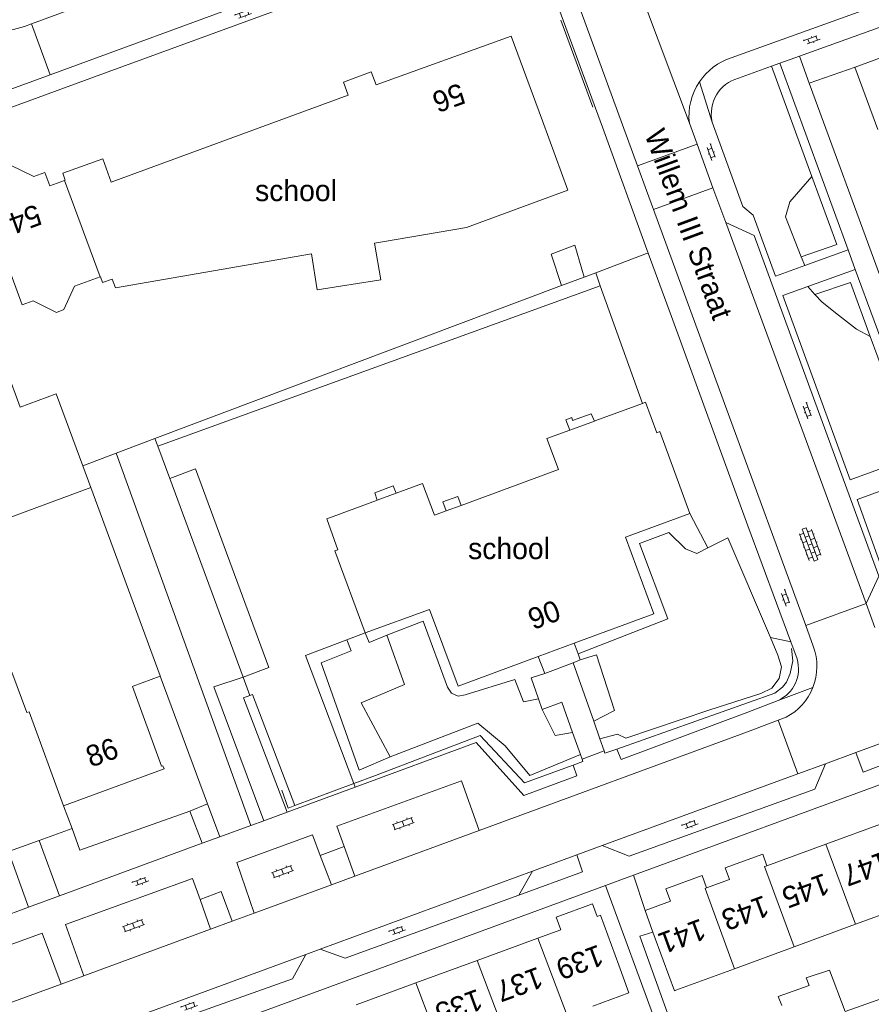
# Model space of a CAD drawing. Extents: x 99476 to 102828, y 406437 to 407931.
# Tile 92 of 162: x 100882 to 100963, y 406781 to 406874. Entities that reach past the tile are written whole.
import ezdxf

# ---------------------------------------------------------------- set-up
doc = ezdxf.new("R2010")
doc.units = 0
doc.header["$MEASUREMENT"] = 0
for name, color, linetype, lineweight in [('BG_bijgebouw', 253, 'Continuous', 0), ('BG_dakoverstek', 253, 'Continuous', 13), ('BG_dakoverstek bijgebouw', 253, 'Continuous', 0), ('BG_heg haag', 253, 'Continuous', 0), ('BG_hek', 253, 'Continuous', 0), ('BG_hoofdgebouw', 253, 'Continuous', 13), ('BG_huisnummer', 253, 'Continuous', 0), ('BG_kant verharding', 253, 'Continuous', 0), ('BG_open verharding', 253, 'Continuous', 0), ('BG_schutting', 253, 'Continuous', 0), ('BG_straatnaam', 253, 'Continuous', 0), ('BG_tekst functie', 253, 'Continuous', 0), ('BG_tussenmuur', 253, 'Continuous', 0), ('BG_vlakafsluiter', 253, 'Continuous', 0)]:
    doc.layers.add(name, color=color, linetype=linetype, lineweight=lineweight)
doc.styles.add('Style-WORKING', font='WORKING.shx')

# ---------------------------------------------------------------- blocks, each defined once
blk = doc.blocks.new('S02OV4')
at = {"layer": 'BG_open verharding', "linetype": 'Continuous', "lineweight": 0}
for p, q in [((0, -0.200092), (0, 0.200092)), ((0, 0.2), (3.201, 0.2)), ((0.214, 0.6), (2.9, 0.6)), ((0.4, 0.199), (0.4, 0.6)), ((0.8, 0.6), (0.8, 0.7)), ((0.8, -0.2), (0.8, 0.2)), ((1.2, 0.2), (1.2, 0.6)), ((1.6, 0.6), (1.6, 0.7)), ((1.6, -0.2), (1.6, 0.2)), ((2, 0.199), (2, 0.6)), ((2.4, 0.6), (2.4, 0.7)), ((2.4, -0.2), (2.4, 0.2)), ((2.8, 0.2), (2.8, 0.6)), ((3.2, -0.199908), (3.2, 0.200092)), ((0, -0.2), (3.2, -0.199)), ((0.31, -0.6), (2.9, -0.6)), ((0.4, -0.6), (0.399, -0.2)), ((0.8, -0.7), (0.8, -0.6)), ((1.2, -0.6), (1.2, -0.2)), ((1.6, -0.7), (1.6, -0.6)), ((2, -0.6), (1.999, -0.2)), ((2.4, -0.7), (2.4, -0.6)), ((2.8, -0.6), (2.8, -0.2))]:
    blk.add_line(p, q, dxfattribs=at)
blk = doc.blocks.new('S02OV2')
at = {"layer": 'BG_open verharding', "linetype": 'Continuous', "lineweight": 0}
for p, q in [((0.183301, -1.01785), (0.183301, 0.982147)), ((0.705039, -1.01785), (0.705039, 0.982147)), ((0.052866, 0.482148), (0.183301, 0.482148)), ((0.183301, 0.895191), (0.705039, 0.895191)), ((0.705039, 0.43867), (0.835473, 0.43867)), ((0.052866, -0.517416), (0.183301, -0.517416)), ((0.183301, -0.017851), (0.705039, -0.017851)), ((0.705039, -0.473938), (0.835473, -0.473938)), ((0.183301, -0.930894), (0.705039, -0.930894))]:
    blk.add_line(p, q, dxfattribs=at)
blk = doc.blocks.new('S02OV6')
at = {"layer": 'BG_open verharding', "linetype": 'Continuous', "lineweight": 0}
for p, q in [((0, 0.20784), (1.371449, 0.20784)), ((0.085505, 0.20784), (0.085505, 0.268177)), ((0.485, -0.192), (0.486, 0.207)), ((0.885505, 0.20784), (0.885505, 0.31106)), ((1.285, -0.193), (1.285, 0.207)), ((0.268333, -0.19216), (1.549656, -0.19216)), ((0.885505, -0.32925), (0.885505, -0.19216))]:
    blk.add_line(p, q, dxfattribs=at)

msp = doc.modelspace()

# ---------------------------------------------------------------- linework, layer by layer
at = {"layer": 'BG_bijgebouw', "linetype": 'Continuous', "lineweight": 0}
msp.add_line((100903.4, 406811.97), (100896.46, 406830.71), dxfattribs=at)
at = {"layer": 'BG_bijgebouw', "linetype": 'Continuous', "lineweight": 0, "flags": 128}
for points in [[(100896.46, 406830.71), (100898.88, 406831.62), (100905.82, 406812.88), (100903.4, 406811.97)], [(100956.579, 406783.574), (100958.798, 406784.295), (100960.256, 406780.379)]]:
    msp.add_lwpolyline(points, dxfattribs=at)
at = {"layer": 'BG_dakoverstek', "linetype": 'Continuous', "lineweight": 13, "flags": 128}
msp.add_lwpolyline([(100916.548, 406853.063), (100915.81, 406852.928), (100916.408, 406849.459), (100910.382, 406848.513), (100909.843, 406851.911)], dxfattribs=at)
at = {"layer": 'BG_dakoverstek bijgebouw', "linetype": 'Continuous', "lineweight": 0}
for p, q in [((100933.483, 406848.932), (100935.621, 406849.734)), ((100956.579, 406783.574), (100956.861, 406782.852))]:
    msp.add_line(p, q, dxfattribs=at)
at = {"layer": 'BG_dakoverstek bijgebouw', "linetype": 'Continuous', "lineweight": 0, "flags": 128}
for points in [[(100935.621, 406849.734), (100934.717, 406852.751), (100932.482, 406851.887), (100933.483, 406848.932)], [(100954.269, 406780.944), (100953.944, 406781.79), (100956.861, 406782.852)]]:
    msp.add_lwpolyline(points, dxfattribs=at)
at = {"layer": 'BG_heg haag', "linetype": 'Continuous', "lineweight": 0}
for p, q in [((100910.685, 406876.446), (100890.291, 406868.999)), ((100936.422, 406865.765), (100933.393, 406873.99))]:
    msp.add_line(p, q, dxfattribs=at)
at = {"layer": 'BG_heg haag', "linetype": 'Continuous', "lineweight": 0, "flags": 128}
for points in [[(100938.688, 406805.146), (100953.618, 406810.444), (100954.352, 406810.998), (100954.73, 406811.491), (100955.081, 406812.306), (100955.308, 406813.509), (100955.2, 406814.648)], [(100934.558, 406803.645), (100929.97, 406801.981), (100925.795, 406806.45), (100915.887, 406802.675)], [(100907.051, 406801.276), (100907.647, 406799.595), (100908.288, 406799.834)]]:
    msp.add_lwpolyline(points, dxfattribs=at)
at = {"layer": 'BG_hek', "linetype": 'Continuous', "lineweight": 0}
for p, q in [((100936.702, 406850.14), (100941.511, 406851.946)), ((100941.511, 406851.946), (100941.663, 406852.005)), ((100935.621, 406849.734), (100936.702, 406850.14)), ((100895.053, 406834.503), (100933.483, 406848.932)), ((100903.4, 406811.97), (100904.023, 406810.225)), ((100937.499, 406804.989), (100935.414, 406804.223)), ((100915.887, 406802.675), (100913.837, 406801.909)), ((100913.837, 406801.909), (100908.288, 406799.834))]:
    msp.add_line(p, q, dxfattribs=at)
at = {"layer": 'BG_hek', "linetype": 'Continuous', "lineweight": 0, "flags": 128}
msp.add_lwpolyline([(100942.107, 406787.893), (100940.877, 406787.491), (100945.368, 406774.99)], dxfattribs=at)
at = {"layer": 'BG_hoofdgebouw', "linetype": 'Continuous', "lineweight": 13}
for p, q in [((100969.03, 406872.43), (100961.197, 406869.563)), ((100931.67, 406864.49), (100934.059, 406857.939)), ((100891.325, 406848.728), (100909.843, 406851.911)), ((100941.122, 406837.804), (100936.72, 406836.19)), ((100936.571, 406836.135), (100934.258, 406835.281)), ((100936.72, 406836.19), (100936.571, 406836.135)), ((100888.99, 406829.876), (100876.783, 406825.359)), ((100888.99, 406829.876), (100895.539, 406812.082)), ((100917.838, 406829.326), (100916.067, 406828.672)), ((100916.067, 406828.672), (100915.98, 406828.64)), ((100923.989, 406828.173), (100922.582, 406827.653)), ((100931.254, 406813.909), (100934.65, 406815.163)), ((100895.551, 406812.05), (100893.015, 406811.112)), ((100895.539, 406812.082), (100895.551, 406812.05)), ((100893.015, 406811.112), (100892.926, 406811.079)), ((100886.43, 406799.8), (100887.23, 406797.68)), ((100887.23, 406797.68), (100884.129, 406796.55)), ((100958.439, 406796.2), (100963.937, 406798.218)), ((100884.129, 406796.55), (100881.217, 406795.489)), ((100952.878, 406794.158), (100958.439, 406796.2)), ((100947.18, 406792.067), (100949.339, 406792.859)), ((100941.36, 406789.93), (100943.754, 406790.809)), ((100961.255, 406788.627), (100966.707, 406790.628)), ((100942.107, 406787.893), (100941.36, 406789.93)), ((100955.444, 406786.494), (100961.255, 406788.627)), ((100925.503, 406785.208), (100931.222, 406787.301)), ((100931.222, 406787.301), (100933.412, 406788.102)), ((100943.08, 406785.24), (100942.107, 406787.893)), ((100949.817, 406784.429), (100955.444, 406786.494)), ((100919.706, 406783.086), (100925.503, 406785.208)), ((100944.264, 406782.391), (100949.817, 406784.429)), ((100914.071, 406781.024), (100919.706, 406783.086))]:
    msp.add_line(p, q, dxfattribs=at)
at = {"layer": 'BG_hoofdgebouw', "linetype": 'Continuous', "lineweight": 13, "flags": 128}
for points in [[(100886.501, 406858.848), (100886.59, 406858.88), (100886.35, 406859.53), (100890.14, 406860.91), (100890.91, 406858.69), (100913.31, 406866.91), (100912.88, 406868.15), (100915.5, 406869.12), (100915.95, 406867.88), (100928.71, 406872.49), (100931.67, 406864.49)], [(100961.197, 406869.563), (100961.19, 406869.56), (100963.344, 406863.67)], [(100882.51, 406847.11), (100878.71, 406857.42), (100879.742, 406857.799), (100880.715, 406860.053), (100881.409, 406860.308), (100883.628, 406859.227), (100884.67, 406859.61), (100885.12, 406858.35), (100886.501, 406858.848)], [(100916.548, 406853.063), (100924.492, 406854.428), (100934.059, 406857.939)], [(100882.51, 406847.11), (100883.546, 406847.48), (100885.763, 406846.401), (100886.468, 406846.656), (100887.453, 406848.873), (100889.899, 406849.746)], [(100889.899, 406849.746), (100889.911, 406849.75), (100890.102, 406849.214), (100891.033, 406849.546), (100891.325, 406848.728)], [(100945.601, 406827.411), (100942.76, 406835.14), (100942.47, 406835.03), (100941.41, 406837.91), (100941.122, 406837.804)], [(100934.258, 406835.281), (100932.097, 406834.484), (100933.175, 406831.563), (100923.989, 406828.173)], [(100922.582, 406827.653), (100921.456, 406827.238), (100920.344, 406830.251), (100917.838, 406829.326)], [(100915.98, 406828.64), (100911.29, 406826.9), (100912.35, 406823.99), (100912.05, 406823.88), (100914.92, 406816.15)], [(100934.65, 406815.163), (100942.2, 406817.95), (100939.51, 406825.17), (100945.601, 406827.411)], [(100914.92, 406816.15), (100920.991, 406818.35), (100923.7, 406811.12), (100931.254, 406813.909)], [(100892.926, 406811.079), (100895.69, 406803.55), (100895.8, 406803.59)], [(100895.8, 406803.59), (100895.92, 406803.29), (100886.43, 406799.8)], [(100949.339, 406792.859), (100948.943, 406793.939), (100952.482, 406795.238), (100952.878, 406794.158)], [(100943.754, 406790.809), (100943.323, 406791.982), (100946.749, 406793.24), (100947.18, 406792.067)], [(100936.84, 406789.357), (100936.4, 406790.559), (100932.973, 406789.304), (100933.412, 406788.102)], [(100936.84, 406789.357), (100937.15, 406789.47), (100938.87, 406784.77)], [(100936.438, 406780.902), (100939.831, 406782.144), (100938.87, 406784.77)], [(100943.08, 406785.24), (100944.142, 406782.346), (100944.264, 406782.391)]]:
    msp.add_lwpolyline(points, dxfattribs=at)
at = {"layer": 'BG_kant verharding', "linetype": 'Continuous', "lineweight": 0}
for p, q in [((100883.385, 406873.646), (100916.154, 406885.664)), ((100918.299, 406880.987), (100885.157, 406868.842)), ((100933.546, 406879.647), (100940.654, 406860.224)), ((100882.731, 406873.406), (100883.385, 406873.646)), ((100953.31, 406869.636), (100950.182, 406868.506)), ((100954.094, 406869.919), (100953.31, 406869.636)), ((100960.554, 406852.309), (100954.094, 406869.919)), ((100885.157, 406868.842), (100866.228, 406861.905)), ((100890.291, 406868.999), (100873.042, 406862.678)), ((100945.548, 406864.262), (100946.273, 406862.279)), ((100946.273, 406862.279), (100947.781, 406858.156)), ((100947.781, 406858.156), (100948.982, 406854.873)), ((100962.237, 406818.909), (100948.982, 406854.873)), ((100956.45, 406850.828), (100960.554, 406852.309)), ((100961.227, 406850.443), (100956.746, 406848.832)), ((100967.573, 406833.138), (100961.227, 406850.443)), ((100895.324, 406833.772), (100937.131, 406848.917)), ((100937.131, 406848.917), (100941.122, 406837.804)), ((100895.324, 406833.772), (100895.053, 406834.503)), ((100896.46, 406830.71), (100895.324, 406833.772)), ((100962.237, 406818.909), (100963.08, 406816.656)), ((100913.186, 406815.49), (100914.92, 406816.15)), ((100956.541, 406816.836), (100957.257, 406814.879)), ((100934.65, 406815.163), (100935.032, 406814.151)), ((100955.724, 406813.673), (100955.125, 406815.299)), ((100931.884, 406812.314), (100931.254, 406813.909)), ((100931.884, 406812.314), (100934.564, 406813.299)), ((100935.247, 406813.582), (100934.564, 406813.299)), ((100934.564, 406813.299), (100936.51, 406807.788)), ((100935.032, 406814.151), (100935.247, 406813.582)), ((100940.261, 406793.249), (100991.58, 406812.079)), ((100931.654, 406808.891), (100931.293, 406809.912)), ((100951.072, 406808.654), (100953.93, 406809.755)), ((100939.119, 406804.197), (100951.072, 406808.654)), ((100936.51, 406807.788), (100937.094, 406806.137)), ((100953.927, 406807.883), (100951.037, 406806.779)), ((100954.688, 406808.174), (100953.927, 406807.883)), ((100951.037, 406806.779), (100925.685, 406797.486)), ((100961.284, 406804.84), (100967.708, 406807.196)), ((100935.261, 406804.653), (100934.518, 406806.743)), ((100937.094, 406806.137), (100937.499, 406804.989)), ((100938.688, 406805.146), (100939.119, 406804.197)), ((100935.414, 406804.223), (100935.261, 406804.653)), ((100958.407, 406803.785), (100961.284, 406804.84)), ((100934.923, 406802.635), (100934.558, 406803.645)), ((100955.791, 406802.826), (100958.407, 406803.785)), ((100937.325, 406796.053), (100955.791, 406802.826)), ((100907.558, 406799.222), (100913.963, 406801.573)), ((100913.837, 406801.909), (100913.963, 406801.573)), ((100900.031, 406800.008), (100901.178, 406796.88)), ((100899.509, 406796.267), (100898.358, 406799.31)), ((100904.108, 406797.956), (100905.332, 406798.405)), ((100905.332, 406798.405), (100907.558, 406799.222)), ((100901.178, 406796.88), (100904.108, 406797.956)), ((100925.685, 406797.486), (100913.933, 406793.167)), ((100886.039, 406791.312), (100884.129, 406796.55)), ((100899.509, 406796.267), (100901.178, 406796.88)), ((100886.039, 406791.312), (100899.509, 406796.267)), ((100910.682, 406795.118), (100912.934, 406795.97)), ((100912.934, 406795.97), (100913.933, 406793.167)), ((100934.911, 406795.168), (100937.325, 406796.053)), ((100883.127, 406790.241), (100881.217, 406795.489)), ((100910.682, 406795.118), (100911.731, 406792.358)), ((100930.714, 406793.629), (100934.911, 406795.168)), ((100910.659, 406786.274), (100930.714, 406793.629)), ((100913.933, 406793.167), (100911.731, 406792.358)), ((100929.437, 406791.37), (100930.714, 406793.629)), ((100941.36, 406789.93), (100940.261, 406793.249)), ((100891.56, 406775.38), (100937.636, 406792.286)), ((100911.731, 406792.358), (100904.42, 406789.671)), ((100899.319, 406790.957), (100900.322, 406788.165)), ((100867.162, 406784.368), (100883.127, 406790.241)), ((100904.42, 406789.671), (100902.349, 406788.91)), ((100900.322, 406788.165), (100888.328, 406783.758)), ((100902.349, 406788.91), (100900.322, 406788.165)), ((100890.348, 406778.825), (100909.316, 406785.781)), ((100909.316, 406785.781), (100910.659, 406786.274)), ((100888.328, 406783.758), (100886.189, 406782.972)), ((100878.492, 406780.15), (100886.189, 406782.972))]:
    msp.add_line(p, q, dxfattribs=at)
at = {"layer": 'BG_kant verharding', "linetype": 'Continuous', "lineweight": 0, "flags": 128}
for points in [[(101017.17, 406894.786), (100991.876, 406885.659), (100967.093, 406876.777), (100949.507, 406870.436)], [(100941.663, 406852.005), (100937.338, 406863.884), (100931.764, 406879.061)], [(100955.967, 406870.587), (100967.082, 406874.587), (100980.091, 406879.265)], [(100956.88, 406868.026), (100955.943, 406870.578), (100955.967, 406870.587)], [(100974.202, 406820.993), (100970.12, 406832.018), (100963.503, 406849.986), (100956.88, 406868.026)], [(100947.718, 406864.352), (100950.613, 406856.405), (100951.578, 406855.577)], [(100940.654, 406860.224), (100941.5, 406857.912), (100942.164, 406856.101)], [(100942.164, 406856.101), (100949.221, 406836.84), (100956.541, 406816.836)], [(100951.578, 406855.577), (100953.695, 406849.833), (100956.45, 406850.828)], [(100948.982, 406854.873), (100951.66, 406853.659), (100957.277, 406838.337), (100963.435, 406821.481), (100962.237, 406818.909)], [(100955.125, 406815.299), (100951.085, 406826.257), (100943.852, 406845.994), (100941.663, 406852.005)], [(100956.746, 406848.832), (100954.368, 406847.977), (100960.738, 406830.597), (100966.79, 406832.797)], [(100936.571, 406836.135), (100936.277, 406836.824), (100934.523, 406836.194), (100934.434, 406836.465), (100933.867, 406836.259), (100934.258, 406835.281)], [(100967.468, 406830.945), (100961.416, 406828.723), (100964.735, 406819.458), (100964.442, 406818.874)], [(100917.838, 406829.326), (100917.566, 406830.012), (100915.82, 406829.364), (100916.067, 406828.672)], [(100922.582, 406827.653), (100922.27, 406828.498), (100923.677, 406829.017), (100923.989, 406828.173)], [(100913.837, 406801.909), (100909.298, 406814.01), (100913.186, 406815.49)], [(100903.4, 406811.97), (100900.639, 406811.052), (100905.332, 406798.405)], [(100931.293, 406809.912), (100930.588, 406811.907), (100931.884, 406812.314)], [(100907.558, 406799.222), (100903.437, 406810.001), (100904.023, 406810.225)], [(100904.023, 406810.225), (100904.278, 406810.322), (100908.288, 406799.834)], [(100934.518, 406806.743), (100933.501, 406809.606), (100931.654, 406808.891)], [(100967.708, 406807.196), (100968.404, 406805.402), (100961.966, 406803), (100961.284, 406804.84)], [(100913.963, 406801.573), (100925.4, 406805.772), (100929.92, 406800.771), (100934.923, 406802.635)], [(100938.688, 406805.146), (100937.577, 406804.767), (100937.499, 406804.989)], [(100934.558, 406803.645), (100935.497, 406803.99), (100935.414, 406804.223)], [(100937.325, 406796.053), (100939.846, 406795.056), (100957.406, 406801.394), (100958.407, 406803.785)], [(100925.685, 406797.486), (100924.019, 406802.172), (100912.247, 406797.899), (100912.934, 406795.97)], [(100910.682, 406795.118), (100909.943, 406797.063), (100902.8, 406794.47), (100904.42, 406789.671)], [(100929.437, 406791.37), (100935.447, 406793.564), (100934.911, 406795.168)], [(100899.319, 406790.957), (100898.604, 406792.947), (100886.597, 406788.589), (100888.328, 406783.758)], [(100899.319, 406790.957), (100901.315, 406791.716), (100902.349, 406788.91)], [(100929.437, 406791.37), (100913.046, 406785.433), (100910.659, 406786.274)], [(100876.237, 406784.825), (100884.42, 406787.799), (100886.189, 406782.972)], [(100890.348, 406778.825), (100892.558, 406777.96), (100908.044, 406783.464), (100909.316, 406785.781)]]:
    msp.add_lwpolyline(points, dxfattribs=at)
at = {"layer": 'BG_kant verharding', "linetype": 'Continuous', "lineweight": 0}
for centre, radius, start, end in [((100880.547515, 406879.358573), 6.340405, 238.57773, 290.143723), ((100951.301167, 406864.931368), 5.789647, 108.052741, 146.129982), ((100951.301011, 406864.927944), 5.791426, 146.100996, 186.602928), ((100951.073723, 406865.169286), 3.453814, 104.962393, 193.687889), ((100952.582994, 406812.7415), 3.276219, 294.276877, 16.518298)]:
    msp.add_arc(centre, radius, start, end, dxfattribs=at)
at = {"layer": 'BG_kant verharding', "linetype": 'Continuous', "lineweight": 0, "extrusion": (0, 0, -1)}
for centre, radius, start, end in [((-100952.186342, 406812.976182), 5.415929, 159.430872, 201.741679), ((-100952.186413, 406812.97845), 5.416703, 201.764237, 242.494853)]:
    msp.add_arc(centre, radius, start, end, dxfattribs=at)
at = {"layer": 'BG_schutting', "linetype": 'Continuous', "lineweight": 0}
for p, q in [((100937.636, 406792.286), (100944.155, 406774.554)), ((100967.509, 406782.974), (100960.256, 406780.379))]:
    msp.add_line(p, q, dxfattribs=at)
at = {"layer": 'BG_tussenmuur', "linetype": 'Continuous', "lineweight": 0}
for p, q in [((100886.501, 406858.848), (100889.899, 406849.746)), ((100958.439, 406796.2), (100961.255, 406788.627)), ((100952.643, 406794.072), (100952.878, 406794.158)), ((100952.643, 406794.072), (100955.444, 406786.494)), ((100947.048, 406792.018), (100947.18, 406792.067)), ((100947.048, 406792.018), (100949.817, 406784.429)), ((100931.222, 406787.301), (100934.013, 406780.014)), ((100919.706, 406783.086), (100922.493, 406775.799))]:
    msp.add_line(p, q, dxfattribs=at)
at = {"layer": 'BG_tussenmuur', "linetype": 'Continuous', "lineweight": 0, "flags": 128}
for points in [[(100881.537, 406812.426), (100881.551, 406812.431), (100882.962, 406808.61), (100883.168, 406808.686), (100886.43, 406799.8)], [(100925.503, 406785.208), (100928.285, 406777.918), (100928.205, 406777.889)]]:
    msp.add_lwpolyline(points, dxfattribs=at)
at = {"layer": 'BG_vlakafsluiter', "linetype": 'Continuous', "lineweight": 0}
for p, q in [((100940.83, 406876.9), (100945.548, 406864.262)), ((100885.157, 406868.842), (100883.385, 406873.646)), ((100955.967, 406870.587), (100954.094, 406869.919)), ((100957.124, 406859.214), (100953.31, 406869.636)), ((100956.88, 406868.026), (100961.197, 406869.563)), ((100947.718, 406864.352), (100946.494, 406868.158)), ((100940.654, 406860.224), (100946.273, 406862.279)), ((100942.164, 406856.101), (100947.781, 406858.156)), ((100961.227, 406850.443), (100960.554, 406852.309)), ((100956.45, 406850.828), (100956.122, 406851.657)), ((100936.702, 406850.14), (100937.131, 406848.917)), ((100957.39, 406848.073), (100956.746, 406848.832)), ((100962.643, 406844.129), (100966.79, 406832.797)), ((100895.053, 406834.503), (100891.412, 406833.113)), ((100891.412, 406833.113), (100888.235, 406831.9)), ((100904.108, 406797.956), (100891.412, 406833.113)), ((100888.99, 406829.876), (100888.235, 406831.9)), ((100945.601, 406827.411), (100947.296, 406824.16)), ((100956.541, 406816.836), (100962.237, 406818.909)), ((100953.219, 406815.716), (100955.125, 406815.299)), ((100895.551, 406812.05), (100900.031, 406800.008)), ((100953.93, 406809.755), (100957.217, 406810.97)), ((100955.791, 406802.826), (100953.927, 406807.883)), ((100898.358, 406799.31), (100900.031, 406800.008)), ((100937.636, 406792.286), (100940.261, 406793.249)), ((100886.039, 406791.312), (100883.127, 406790.241))]:
    msp.add_line(p, q, dxfattribs=at)
at = {"layer": 'BG_vlakafsluiter', "linetype": 'Continuous', "lineweight": 0, "flags": 128}
for points in [[(100873.042, 406862.678), (100882.338, 406837.454), (100885.739, 406838.708), (100888.235, 406831.9)], [(100956.122, 406851.657), (100954.628, 406855.431), (100955.04, 406856.834), (100957.124, 406859.214)], [(100957.124, 406859.214), (100959.468, 406852.809), (100956.122, 406851.657)], [(100962.643, 406844.129), (100960.778, 406849.229), (100957.39, 406848.073)], [(100962.643, 406844.129), (100961.345, 406844.811), (100959.623, 406846.122), (100958.09, 406847.369), (100957.39, 406848.073)], [(100935.032, 406814.151), (100943.521, 406817.454), (100940.844, 406824.589), (100943.602, 406825.6), (100945.188, 406824.074), (100946.269, 406823.645), (100947.296, 406824.16)], [(100953.219, 406815.716), (100949.196, 406825.116), (100947.296, 406824.16)], [(100916.98, 406815.923), (100920.391, 406817.244), (100922.695, 406811.006), (100923.075, 406810.444), (100923.698, 406810.175), (100924.368, 406810.283), (100929.055, 406811.743), (100929.868, 406809.619), (100931.293, 406809.912)], [(100916.98, 406815.923), (100915.289, 406815.235), (100914.92, 406816.15)], [(100917.293, 406804.436), (100914.369, 406803.169), (100910.75, 406813.314), (100913.587, 406814.431), (100913.186, 406815.49)], [(100917.293, 406804.436), (100914.545, 406809.518), (100918.65, 406811.266), (100916.98, 406815.923)], [(100937.094, 406806.137), (100938.751, 406806.575), (100939.534, 406806.2), (100947.374, 406808.832), (100952.304, 406810.411), (100953.34, 406810.904), (100954.036, 406811.816), (100954.239, 406812.946), (100953.903, 406814.044), (100953.219, 406815.716)], [(100936.51, 406807.788), (100938.489, 406808.819), (100936.764, 406814.059), (100935.247, 406813.582)], [(100931.654, 406808.891), (100932.855, 406806.443), (100934.518, 406806.743)], [(100917.293, 406804.436), (100925.571, 406807.626), (100928.146, 406805.481), (100930.472, 406802.686), (100935.261, 406804.653)], [(100898.358, 406799.31), (100887.979, 406795.625), (100887.23, 406797.68)]]:
    msp.add_lwpolyline(points, dxfattribs=at)

# ---------------------------------------------------------------- block references
at = {"layer": 'BG_open verharding', "linetype": 'Continuous', "lineweight": 0}
for name, p, rotation in [('S02OV6', (100902.658, 406874.263), 20.120166), ('S02OV6', (100956.37, 406871.837), 20.247502), ('S02OV6', (100947.323, 406862.274), 289.992894), ('S02OV6', (100956.398, 406837.855), 290.1201660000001), ('S02OV4', (100957.512, 406822.983), 110.247502), ('S02OV6', (100954.337, 406820.183), 290.06635), ('S02OV2', (100918.376, 406798.551), 290.173945), ('S02OV6', (100944.862, 406797.767), 20.120166), ('S02OV2', (100906.978, 406794.015), 290.173945), ('S02OV6', (100892.95, 406792.373), 19.939048), ('S02OV2', (100892.896, 406788.921), 290.173945), ('S02OV6', (100917.204, 406787.752), 20.120166), ('S02OV6', (100897.562, 406780.599), 20.120166)]:
    msp.add_blockref(name, p, dxfattribs=dict(at, rotation=rotation))

# ---------------------------------------------------------------- texts
at = {"layer": 'BG_huisnummer', "color": 7, "linetype": 'Continuous', "lineweight": 0, "style": 'Style-WORKING'}
msp.add_text('56', height=2, rotation=199.885165, dxfattribs=at).set_placement((100923.885, 406868.089))
at = {"layer": 'BG_huisnummer', "linetype": 'Continuous', "lineweight": 0, "style": 'Style-WORKING'}
for s, rotation, p in [('54', 200.173945, (100883.859, 406856.648)), ('90', 20.247502, (100930.78, 406816.399)), ('86', 20.173945, (100889.006, 406803.411)), ('147', 200.173945, (100964.001, 406795.578)), ('145', 200.173945, (100958.299, 406793.485)), ('143', 200.173945, (100952.595, 406791.392)), ('141', 200.173945, (100946.623, 406789.198)), ('139', 200.120166, (100936.952, 406786.735)), ('137', 200.120166, (100931.244, 406784.647)), ('135', 200.120166, (100925.537, 406782.558))]:
    msp.add_text(s, height=2, rotation=rotation, dxfattribs=at).set_placement(p)
at = {"layer": 'BG_straatnaam', "linetype": 'Continuous', "lineweight": 0, "style": 'Style-WORKING'}
msp.add_text('Willem III Straat', height=2, rotation=290.247502, dxfattribs=at).set_placement((100941.282, 406863.235))
at = {"layer": 'BG_tekst functie', "linetype": 'Continuous', "lineweight": 0, "style": 'Style-WORKING'}
for p in [(100904.52, 406856.901), (100924.646, 406823.103)]:
    msp.add_text('school', height=2, dxfattribs=at).set_placement(p)

doc.saveas('drawing.dxf')
